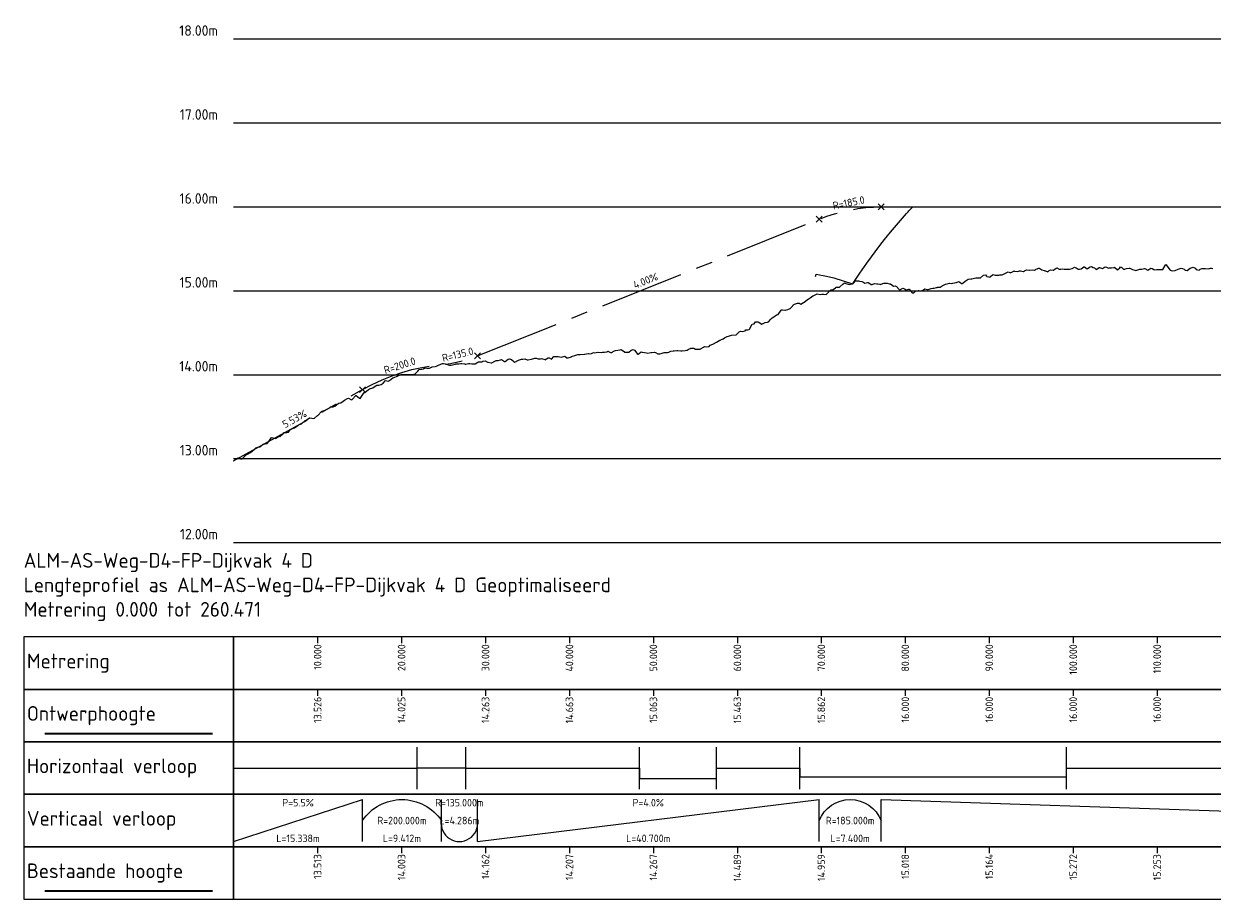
# Model space of a CAD drawing. Header units: metres. Extents: x 201888 to 228431, y 396158 to 403166.
# Tile 49 of 50: x 228146 to 228287, y 402855 to 402960. Entities that reach past the tile are written whole.
import ezdxf

# ---------------------------------------------------------------- set-up
doc = ezdxf.new("R2010")
doc.units = ezdxf.units.M
doc.linetypes.add('AM-AS', pattern=[16, 10, -2, 2, -2])
doc.layers.add('C3D-PROFILE', color=7, linetype='Continuous')
doc.layers.add('C3D-PROFILE_PROFILEVIEW', color=7, linetype='Continuous')
for name, color, linetype, lineweight in [('N-WA-AM-AS_WEG-G', 10, 'AM-AS', 18), ('X-XX-AL-DETAIL_1-G', 7, 'Continuous', 18), ('X-XX-AL-DETAIL_1-S', 253, 'Continuous', 18), ('X-XX-AL-DETAIL_2-G', 7, 'Continuous', 25), ('X-XX-AL-PROFIELBALK-G', 7, 'Continuous', 25), ('X-XX-AL-T18', 7, 'Continuous', 18), ('X-XX-AL-T25', 7, 'Continuous', 25), ('X-XX-AL-T35', 7, 'Continuous', 35)]:
    doc.layers.add(name, color=color, linetype=linetype, lineweight=lineweight)
doc.styles.add('NLCS-ISO', font='NLCS-ISO.ttf')

msp = doc.modelspace()

# ---------------------------------------------------------------- linework, layer by layer
at = {"layer": 'C3D-PROFILE', "color": 102}
msp.add_lwpolyline([(228240.236, 402929.476), (228240.317, 402929.75), (228241.528, 402929.504), (228242.43, 402929.318), (228244.651, 402928.567), (228244.703, 402928.65), (228245.516, 402929.876), (228246.356, 402931.035), (228247.879, 402933.137), (228248.446, 402933.881), (228249.183, 402934.752), (228251.055, 402936.963), (228251.252, 402937.183), (228251.365, 402937.293), (228251.845, 402937.763), (228253.958, 402937.763), (228254.231, 402937.763), (228255.477, 402937.763), (228256.588, 402937.763), (228257.407, 402937.763), (228257.571, 402937.763), (228259.161, 402937.763), (228260.582, 402937.763), (228261.339, 402937.763), (228261.696, 402937.763), (228261.986, 402937.763), (228263.758, 402937.763), (228264.207, 402937.763), (228266.661, 402937.763), (228266.709, 402937.763), (228266.934, 402937.763), (228269.198, 402937.763), (228269.209, 402937.763), (228270.11, 402937.763), (228271.709, 402937.763), (228274.209, 402937.763), (228276.709, 402937.763), (228279.209, 402937.763), (228281.709, 402937.763), (228284.209, 402937.763), (228286.709, 402937.763), (228286.746, 402937.763), (228289.209, 402937.763)], dxfattribs=at)
at = {"layer": 'C3D-PROFILE', "color": 7, "linetype": 'Continuous', "lineweight": -3}
msp.add_lwpolyline([(228170.925, 402907.494), (228171.281, 402907.742), (228171.418, 402907.84), (228171.74, 402907.728), (228171.92, 402907.733), (228172.199, 402908.013), (228172.423, 402908.22), (228172.659, 402908.326), (228172.925, 402908.49), (228173.118, 402908.649), (228173.427, 402908.884), (228173.577, 402909.036), (228173.929, 402909.167), (228174.036, 402909.155), (228174.431, 402909.465), (228174.495, 402909.499), (228174.934, 402909.558), (228174.954, 402909.582), (228175.178, 402909.924), (228175.414, 402910.281), (228175.436, 402910.286), (228175.873, 402910.143), (228175.938, 402910.209), (228176.332, 402910.418), (228176.44, 402910.376), (228176.791, 402910.688), (228176.942, 402910.877), (228177.25, 402910.857), (228177.444, 402910.923), (228177.709, 402911.242), (228177.947, 402911.364), (228178.169, 402911.443), (228178.449, 402911.618), (228178.628, 402911.732), (228178.951, 402911.901), (228179.087, 402911.977), (228179.453, 402912.296), (228179.546, 402912.343), (228179.955, 402912.609), (228180.005, 402912.631), (228180.458, 402912.543), (228180.464, 402912.547), (228180.537, 402912.599), (228180.924, 402912.894), (228180.96, 402912.913), (228181.383, 402913.373), (228181.462, 402913.42), (228181.842, 402913.544), (228181.964, 402913.608), (228182.301, 402913.777), (228182.466, 402913.912), (228182.76, 402913.945), (228182.969, 402913.999), (228183.219, 402914.225), (228183.471, 402914.351), (228183.679, 402914.411), (228183.973, 402914.614), (228184.138, 402914.722), (228184.475, 402914.907), (228184.597, 402914.946), (228184.977, 402914.762), (228185.056, 402914.811), (228185.48, 402915.264), (228185.515, 402915.285), (228185.896, 402914.982), (228185.982, 402914.936), (228185.991, 402914.942), (228186.484, 402915.629), (228186.545, 402915.638), (228186.986, 402915.988), (228187.099, 402916.069), (228187.488, 402916.211), (228187.653, 402916.323), (228187.99, 402916.524), (228188.207, 402916.511), (228188.493, 402916.606), (228188.729, 402916.744), (228188.995, 402917.057), (228189.315, 402916.996), (228189.497, 402917.084), (228189.869, 402917.379), (228189.999, 402917.433), (228190.423, 402917.596), (228190.501, 402917.632), (228190.978, 402917.818), (228191.004, 402917.821), (228191.255, 402917.803), (228191.484, 402917.779), (228191.506, 402917.769), (228191.943, 402917.786), (228192.008, 402917.802), (228192.403, 402917.824), (228192.51, 402917.835), (228192.779, 402918.097), (228192.858, 402918.175), (228193.014, 402918.363), (228193.297, 402918.407), (228193.358, 402918.422), (228193.524, 402918.473), (228193.709, 402918.56), (228193.937, 402918.521), (228194.047, 402918.503), (228194.106, 402918.527), (228194.253, 402918.544), (228194.491, 402918.65), (228194.516, 402918.664), (228194.59, 402918.709), (228194.926, 402918.755), (228195.095, 402918.791), (228195.165, 402918.809), (228195.226, 402918.849), (228195.312, 402918.892), (228195.585, 402919.011), (228195.674, 402919.042), (228195.787, 402919.082), (228195.94, 402919.088), (228196.111, 402919.054), (228196.254, 402919.024), (228196.294, 402919.017), (228196.484, 402918.936), (228196.649, 402918.891), (228196.794, 402918.901), (228196.833, 402918.909), (228197.006, 402918.951), (228197.304, 402919.009), (228197.365, 402919.03), (228197.408, 402919.038), (228197.412, 402919.038), (228197.733, 402919.071), (228197.976, 402919.1), (228197.991, 402919.099), (228198.107, 402919.094), (228198.438, 402919.048), (228198.493, 402919.036), (228198.515, 402919.023), (228198.57, 402919.031), (228198.887, 402919.09), (228199.042, 402919.112), (228199.282, 402919.055), (228199.569, 402919.057), (228199.678, 402919.038), (228200.008, 402919.243), (228200.074, 402919.278), (228200.096, 402919.28), (228200.47, 402919.304), (228200.622, 402919.389), (228200.865, 402919.421), (228201.149, 402919.256), (228201.261, 402919.27), (228201.601, 402919.167), (228201.657, 402919.164), (228201.675, 402919.164), (228202.053, 402919.377), (228202.202, 402919.432), (228202.449, 402919.446), (228202.729, 402919.524), (228202.844, 402919.561), (228203.195, 402919.346), (228203.24, 402919.326), (228203.255, 402919.322), (228203.636, 402919.605), (228203.782, 402919.664), (228204.032, 402919.563), (228204.308, 402919.314), (228204.428, 402919.233), (228204.788, 402919.45), (228204.823, 402919.465), (228204.835, 402919.48), (228205.219, 402919.6), (228205.362, 402919.612), (228205.615, 402919.642), (228205.888, 402919.529), (228206.011, 402919.537), (228206.381, 402919.619), (228206.406, 402919.625), (228206.415, 402919.623), (228206.802, 402919.717), (228206.941, 402919.73), (228207.198, 402919.641), (228207.468, 402919.654), (228207.594, 402919.691), (228207.974, 402919.554), (228207.99, 402919.55), (228207.995, 402919.55), (228208.385, 402919.768), (228208.521, 402919.774), (228208.781, 402919.629), (228209.048, 402919.941), (228209.568, 402919.937), (228209.574, 402919.934), (228209.969, 402919.852), (228210.101, 402919.874), (228210.364, 402919.978), (228210.628, 402919.778), (228210.76, 402919.774), (228211.154, 402919.907), (228211.156, 402919.907), (228211.161, 402919.909), (228211.681, 402920.088), (228211.938, 402920.157), (228212.207, 402920.161), (228212.724, 402920.19), (228212.734, 402920.193), (228212.754, 402920.196), (228213.135, 402920.302), (228213.261, 402920.244), (228213.531, 402920.295), (228213.787, 402920.393), (228213.926, 402920.367), (228214.314, 402920.433), (228214.322, 402920.438), (228214.347, 402920.434), (228214.718, 402920.402), (228214.841, 402920.438), (228215.114, 402920.439), (228215.367, 402920.469), (228215.51, 402920.545), (228215.894, 402920.373), (228215.905, 402920.374), (228215.941, 402920.393), (228216.301, 402920.59), (228216.42, 402920.657), (228216.697, 402920.693), (228216.947, 402920.731), (228217.093, 402920.767), (228217.474, 402920.464), (228217.489, 402920.454), (228217.534, 402920.443), (228217.884, 402920.46), (228218, 402920.455), (228218.28, 402920.663), (228218.527, 402920.748), (228218.676, 402920.702), (228219.053, 402920.167), (228219.072, 402920.162), (228219.127, 402920.196), (228219.258, 402920.307), (228219.467, 402920.486), (228219.581, 402920.434), (228219.861, 402920.412), (228220.109, 402920.369), (228220.255, 402920.325), (228220.637, 402920.396), (228220.649, 402920.396), (228220.683, 402920.403), (228221.043, 402920.441), (228221.165, 402920.401), (228221.437, 402920.248), (228221.694, 402920.23), (228221.831, 402920.281), (228222.222, 402920.389), (228222.225, 402920.389), (228222.235, 402920.391), (228222.318, 402920.391), (228222.617, 402920.387), (228222.752, 402920.462), (228223.007, 402920.555), (228223.284, 402920.601), (228223.398, 402920.591), (228223.716, 402920.636), (228223.789, 402920.636), (228223.815, 402920.644), (228224.18, 402920.621), (228224.347, 402920.614), (228224.701, 402920.655), (228224.878, 402920.699), (228224.961, 402920.693), (228225.192, 402920.822), (228225.352, 402920.896), (228225.378, 402920.903), (228225.41, 402920.912), (228225.74, 402920.903), (228225.945, 402920.818), (228226.128, 402920.801), (228226.479, 402920.814), (228226.515, 402920.843), (228226.609, 402920.877), (228226.903, 402921.047), (228227.014, 402921.109), (228227.29, 402921.085), (228227.549, 402921.105), (228227.678, 402921.266), (228228.018, 402921.406), (228228.066, 402921.434), (228228.084, 402921.443), (228228.439, 402921.63), (228228.453, 402921.637), (228228.619, 402921.757), (228228.839, 402921.865), (228229.156, 402921.976), (228229.226, 402922.03), (228229.404, 402922.137), (228229.693, 402922.312), (228229.877, 402922.355), (228230.229, 402922.464), (228230.756, 402922.504), (228230.766, 402922.503), (228230.781, 402922.515), (228231.156, 402922.877), (228231.303, 402922.953), (228231.542, 402922.92), (228231.839, 402922.996), (228231.928, 402923.106), (228232.157, 402923.114), (228232.315, 402923.153), (228232.376, 402923.195), (228232.701, 402923.765), (228232.913, 402923.838), (228233.087, 402924.067), (228233.449, 402924.045), (228233.473, 402923.996), (228233.534, 402923.962), (228233.859, 402923.791), (228233.986, 402923.842), (228234.245, 402923.991), (228234.522, 402924), (228234.631, 402924.066), (228234.911, 402924.382), (228235.018, 402924.501), (228235.059, 402924.531), (228235.404, 402924.732), (228235.596, 402924.885), (228235.79, 402924.916), (228236.132, 402925.442), (228236.176, 402925.505), (228236.288, 402925.479), (228236.562, 402925.439), (228236.669, 402925.452), (228236.948, 402925.534), (228237.206, 402925.638), (228237.334, 402925.764), (228237.664, 402926.104), (228237.72, 402926.145), (228237.742, 402926.163), (228238.107, 402926.298), (228238.279, 402926.301), (228238.352, 402926.255), (228238.492, 402926.163), (228238.818, 402926.347), (228238.876, 402926.407), (228239.023, 402926.512), (228239.261, 402926.7), (228239.356, 402926.761), (228239.581, 402926.906), (228239.895, 402927.151), (228240.029, 402927.188), (228240.363, 402927.367), (228240.414, 402927.395), (228240.434, 402927.384), (228240.798, 402927.295), (228240.973, 402927.373), (228241.183, 402927.359), (228241.512, 402927.332), (228241.528, 402927.349), (228241.567, 402927.389), (228241.694, 402927.515), (228241.947, 402927.771), (228242.056, 402927.857), (228242.328, 402927.914), (228242.6, 402928.105), (228242.709, 402928.177), (228242.966, 402928.203), (228243.09, 402928.207), (228243.143, 402928.235), (228243.471, 402928.534), (228243.687, 402928.717), (228243.852, 402928.645), (228244.231, 402928.514), (228244.233, 402928.516), (228244.239, 402928.513), (228244.614, 402928.569), (228244.703, 402928.62), (228244.775, 402928.66), (228244.993, 402928.939), (228245.324, 402928.932), (228245.371, 402928.941), (228245.473, 402928.922), (228245.748, 402928.86), (228245.873, 402928.817), (228246.126, 402928.673), (228246.422, 402928.735), (228246.504, 402928.757), (228246.685, 402928.61), (228246.882, 402928.504), (228246.971, 402928.51), (228247.26, 402928.645), (228247.52, 402928.588), (228247.637, 402928.573), (228247.879, 402928.545), (228247.897, 402928.542), (228248.014, 402928.51), (228248.07, 402928.565), (228248.389, 402928.667), (228248.625, 402928.671), (228248.764, 402928.674), (228249.054, 402928.594), (228249.139, 402928.547), (228249.179, 402928.567), (228249.514, 402928.314), (228249.734, 402928.35), (228249.888, 402928.256), (228250.212, 402927.926), (228250.263, 402927.852), (228250.288, 402927.874), (228250.638, 402928.052), (228250.842, 402928.006), (228251.013, 402927.875), (228251.055, 402927.884), (228251.356, 402927.956), (228251.385, 402927.953), (228251.4, 402927.944), (228251.758, 402927.494), (228251.961, 402927.529), (228252.13, 402927.705), (228252.464, 402927.777), (228252.502, 402927.784), (228252.521, 402927.783), (228252.874, 402927.755), (228253.081, 402927.868), (228253.246, 402927.988), (228253.573, 402927.921), (228253.618, 402927.925), (228253.641, 402927.922), (228253.99, 402928.04), (228254.202, 402928.083), (228254.231, 402928.08), (228254.362, 402928.063), (228254.663, 402928.15), (228254.731, 402928.16), (228254.768, 402928.191), (228255.101, 402928.2), (228255.334, 402928.342), (228255.726, 402928.529), (228255.901, 402928.571), (228256.21, 402928.67), (228256.467, 402928.643), (228256.58, 402928.648), (228256.79, 402928.701), (228256.949, 402928.727), (228257.034, 402928.752), (228257.319, 402928.876), (228257.407, 402928.804), (228257.603, 402928.64), (228257.687, 402928.619), (228257.836, 402928.71), (228258.054, 402928.886), (228258.176, 402928.983), (228258.421, 402929.135), (228258.749, 402929.168), (228258.789, 402929.187), (228258.859, 402929.177), (228259.322, 402929.3), (228259.881, 402929.318), (228259.891, 402929.315), (228259.896, 402929.316), (228260.258, 402929.628), (228260.469, 402929.644), (228260.582, 402929.504), (228260.625, 402929.451), (228260.892, 402929.421), (228260.99, 402929.377), (228261.048, 402929.427), (228261.355, 402929.7), (228261.628, 402929.635), (228261.72, 402929.604), (228261.878, 402929.628), (228262.086, 402929.627), (228262.208, 402929.641), (228262.451, 402929.669), (228262.789, 402929.806), (228262.816, 402929.815), (228262.863, 402929.837), (228263.181, 402930.021), (228263.369, 402929.949), (228263.546, 402929.947), (228263.758, 402930.042), (228263.845, 402930.079), (228263.911, 402930.115), (228263.952, 402930.111), (228264.274, 402930.061), (228264.54, 402930.128), (228264.637, 402930.129), (228264.796, 402930.094), (228265.001, 402930.06), (228265.127, 402930.118), (228265.364, 402930.237), (228265.715, 402930.231), (228265.727, 402930.233), (228265.747, 402930.228), (228266.09, 402930.264), (228266.303, 402930.232), (228266.454, 402930.286), (228266.697, 402930.429), (228266.817, 402930.461), (228266.891, 402930.44), (228266.934, 402930.412), (228267.179, 402930.248), (228267.486, 402930.178), (228267.541, 402930.142), (228267.625, 402930.127), (228267.902, 402930.028), (228268.082, 402930.16), (228268.264, 402930.258), (228268.544, 402930.233), (228268.625, 402930.213), (228268.678, 402930.281), (228268.987, 402930.501), (228269.274, 402930.331), (228269.348, 402930.34), (228269.463, 402930.334), (228269.71, 402930.362), (228269.87, 402930.326), (228270.071, 402930.316), (228270.11, 402930.317), (228270.378, 402930.318), (228270.432, 402930.328), (228270.468, 402930.327), (228270.793, 402930.405), (228271.068, 402930.557), (228271.153, 402930.517), (228271.282, 402930.497), (228271.514, 402930.34), (228271.668, 402930.34), (228271.875, 402930.356), (228272.187, 402930.617), (228272.268, 402930.63), (228272.596, 402930.359), (228272.868, 402930.555), (228272.957, 402930.618), (228273.091, 402930.654), (228273.318, 402930.543), (228273.468, 402930.509), (228273.678, 402930.297), (228273.995, 402930.488), (228274.039, 402930.532), (228274.068, 402930.527), (228274.4, 402930.429), (228274.668, 402930.568), (228274.761, 402930.619), (228274.9, 402930.57), (228275.121, 402930.467), (228275.268, 402930.483), (228275.482, 402930.511), (228275.804, 402930.548), (228275.843, 402930.553), (228275.868, 402930.546), (228276.203, 402930.243), (228276.469, 402930.489), (228276.564, 402930.615), (228276.708, 402930.512), (228276.925, 402930.347), (228277.069, 402930.331), (228277.286, 402930.405), (228277.613, 402930.449), (228277.646, 402930.457), (228277.669, 402930.453), (228278.007, 402930.294), (228278.269, 402930.198), (228278.368, 402930.163), (228278.517, 402930.216), (228278.728, 402930.298), (228278.869, 402930.326), (228279.089, 402930.344), (228279.421, 402930.426), (228279.45, 402930.423), (228279.469, 402930.426), (228279.811, 402930.222), (228280.069, 402930.381), (228280.171, 402930.469), (228280.326, 402930.411), (228280.532, 402930.294), (228280.669, 402930.239), (228280.893, 402930.299), (228281.23, 402930.283), (228281.253, 402930.298), (228281.269, 402930.297), (228281.614, 402930.306), (228281.869, 402930.775), (228281.975, 402930.882), (228282.134, 402930.706), (228282.336, 402930.393), (228282.469, 402930.203), (228282.696, 402930.116), (228283.039, 402930.168), (228283.057, 402930.187), (228283.069, 402930.193), (228283.418, 402930.32), (228283.669, 402930.421), (228283.778, 402930.455), (228283.943, 402930.421), (228284.139, 402930.317), (228284.269, 402930.208), (228284.5, 402930.163), (228284.847, 402930.451), (228284.861, 402930.465), (228284.869, 402930.463), (228285.221, 402930.58), (228285.469, 402930.446), (228285.582, 402930.278), (228285.752, 402930.238), (228285.943, 402930.211), (228286.069, 402930.315), (228286.303, 402930.414), (228286.656, 402930.402), (228286.664, 402930.399), (228286.669, 402930.397), (228287.025, 402930.391), (228287.27, 402930.451), (228287.386, 402930.459), (228287.56, 402930.415)], dxfattribs=at)
at = {"layer": 'N-WA-AM-AS_WEG-G', "flags": 128}
msp.add_lwpolyline([(228170.925, 402907.494), (228186.264, 402915.978), (228187.44, 402916.594), (228188.617, 402917.141), (228189.793, 402917.618), (228190.97, 402918.027), (228192.146, 402918.366), (228193.322, 402918.636), (228194.499, 402918.837), (228195.675, 402918.969), (228196.211, 402919.024), (228196.747, 402919.1), (228197.283, 402919.197), (228197.818, 402919.316), (228198.354, 402919.456), (228198.89, 402919.617), (228199.425, 402919.799), (228199.961, 402920.003), (228240.661, 402936.283), (228241.586, 402936.63), (228242.511, 402936.93), (228243.436, 402937.185), (228244.361, 402937.393), (228245.286, 402937.555), (228246.211, 402937.67), (228247.136, 402937.74), (228248.061, 402937.763), (228396.548, 402937.763), (228397.823, 402937.79), (228399.098, 402937.871), (228400.373, 402938.007), (228401.648, 402938.196), (228402.923, 402938.44), (228404.198, 402938.738), (228405.473, 402939.091), (228406.748, 402939.497), (228408.024, 402939.958), (228409.299, 402940.473), (228410.574, 402941.042), (228411.849, 402941.665), (228413.124, 402942.342), (228414.399, 402943.074), (228415.674, 402943.86), (228416.949, 402944.7), (228417.764, 402945.24), (228418.579, 402945.752), (228419.393, 402946.236), (228420.208, 402946.692), (228421.022, 402947.12), (228421.837, 402947.519), (228422.652, 402947.891), (228423.466, 402948.235), (228431.396, 402951.445)], dxfattribs=at)
at = {"layer": 'X-XX-AL-DETAIL_1-G', "color": 7, "linetype": 'Continuous', "lineweight": 18}
for p, q in [((228170.925, 402957.763), (228173.425, 402957.763)), ((228170.925, 402957.763), (228431.396, 402957.763)), ((228170.925, 402947.763), (228173.425, 402947.763)), ((228170.925, 402947.763), (228431.396, 402947.763)), ((228170.925, 402937.763), (228173.425, 402937.763)), ((228170.925, 402937.763), (228431.396, 402937.763)), ((228170.925, 402917.763), (228173.425, 402917.763)), ((228170.925, 402917.763), (228431.396, 402917.763)), ((228170.925, 402907.763), (228173.425, 402907.763)), ((228170.925, 402907.763), (228431.396, 402907.763))]:
    msp.add_line(p, q, dxfattribs=at)
at = {"layer": 'X-XX-AL-DETAIL_1-S', "color": 253, "linetype": 'Continuous', "lineweight": 18}
for p, q in [((228247.707, 402937.409), (228248.414, 402938.116)), ((228247.707, 402938.116), (228248.414, 402937.409)), ((228247.707, 402937.409), (228248.414, 402938.116)), ((228247.707, 402938.116), (228248.414, 402937.409)), ((228240.307, 402935.929), (228241.014, 402936.636)), ((228240.307, 402936.636), (228241.014, 402935.929)), ((228199.608, 402919.649), (228200.315, 402920.356)), ((228199.608, 402920.356), (228200.315, 402919.649)), ((228185.91, 402915.624), (228186.617, 402916.331)), ((228185.91, 402916.331), (228186.617, 402915.624))]:
    msp.add_line(p, q, dxfattribs=at)
at = {"layer": 'X-XX-AL-DETAIL_2-G', "color": 7, "linetype": 'Continuous', "lineweight": 25}
for p, q in [((228170.925, 402927.763), (228173.425, 402927.763)), ((228170.925, 402927.763), (228431.396, 402927.763)), ((228170.925, 402897.763), (228173.425, 402897.763)), ((228170.925, 402897.763), (228431.396, 402897.763))]:
    msp.add_line(p, q, dxfattribs=at)
at = {"layer": 'X-XX-AL-PROFIELBALK-G', "color": 7, "linetype": 'Continuous', "lineweight": 25}
for p, q in [((228180.925, 402886.513), (228180.925, 402885.763)), ((228190.925, 402886.513), (228190.925, 402885.763)), ((228200.925, 402886.513), (228200.925, 402885.763)), ((228210.925, 402886.513), (228210.925, 402885.763)), ((228220.925, 402886.513), (228220.925, 402885.763)), ((228230.925, 402886.513), (228230.925, 402885.763)), ((228240.925, 402886.513), (228240.925, 402885.763)), ((228250.925, 402886.513), (228250.925, 402885.763)), ((228260.925, 402886.513), (228260.925, 402885.763)), ((228270.925, 402886.513), (228270.925, 402885.763)), ((228280.925, 402886.513), (228280.925, 402885.763)), ((228180.925, 402880.263), (228180.925, 402879.513)), ((228190.925, 402880.263), (228190.925, 402879.513)), ((228200.925, 402880.263), (228200.925, 402879.513)), ((228210.925, 402880.263), (228210.925, 402879.513)), ((228220.925, 402880.263), (228220.925, 402879.513)), ((228230.925, 402880.263), (228230.925, 402879.513)), ((228240.925, 402880.263), (228240.925, 402879.513)), ((228250.925, 402880.263), (228250.925, 402879.513)), ((228260.925, 402880.263), (228260.925, 402879.513)), ((228270.925, 402880.263), (228270.925, 402879.513)), ((228280.925, 402880.263), (228280.925, 402879.513)), ((228170.925, 402868.388), (228170.925, 402873.388)), ((228192.779, 402868.388), (228192.779, 402873.388)), ((228198.57, 402868.388), (228198.57, 402873.388)), ((228219.258, 402868.388), (228219.258, 402873.388)), ((228228.439, 402868.388), (228228.439, 402873.388)), ((228238.352, 402868.388), (228238.352, 402873.388)), ((228270.11, 402868.388), (228270.11, 402873.388)), ((228170.925, 402862.138), (228170.925, 402867.138)), ((228186.264, 402862.138), (228186.264, 402867.138)), ((228195.675, 402862.138), (228195.675, 402867.138)), ((228199.961, 402862.138), (228199.961, 402867.138)), ((228240.661, 402862.138), (228240.661, 402867.138)), ((228248.061, 402862.138), (228248.061, 402867.138)), ((228180.925, 402861.513), (228180.925, 402860.763)), ((228190.925, 402861.513), (228190.925, 402860.763)), ((228200.925, 402861.513), (228200.925, 402860.763)), ((228210.925, 402861.513), (228210.925, 402860.763)), ((228220.925, 402861.513), (228220.925, 402860.763)), ((228230.925, 402861.513), (228230.925, 402860.763)), ((228240.925, 402861.513), (228240.925, 402860.763)), ((228250.925, 402861.513), (228250.925, 402860.763)), ((228260.925, 402861.513), (228260.925, 402860.763)), ((228270.925, 402861.513), (228270.925, 402860.763)), ((228280.925, 402861.513), (228280.925, 402860.763))]:
    msp.add_line(p, q, dxfattribs=at)
for points in [[(228170.925, 402880.263), (228170.925, 402886.513), (228145.925, 402886.513), (228145.925, 402880.263)], [(228170.925, 402880.263), (228431.396, 402880.263), (228431.396, 402886.513), (228170.925, 402886.513)], [(228170.925, 402874.013), (228170.925, 402880.263), (228145.925, 402880.263), (228145.925, 402874.013)], [(228170.925, 402874.013), (228431.396, 402874.013), (228431.396, 402880.263), (228170.925, 402880.263)], [(228170.925, 402867.763), (228170.925, 402874.013), (228145.925, 402874.013), (228145.925, 402867.763)], [(228170.925, 402867.763), (228431.396, 402867.763), (228431.396, 402874.013), (228170.925, 402874.013)], [(228170.925, 402861.513), (228170.925, 402867.763), (228145.925, 402867.763), (228145.925, 402861.513)], [(228170.925, 402861.513), (228431.396, 402861.513), (228431.396, 402867.763), (228170.925, 402867.763)], [(228170.925, 402855.263), (228170.925, 402861.513), (228145.925, 402861.513), (228145.925, 402855.263)], [(228170.925, 402855.263), (228431.396, 402855.263), (228431.396, 402861.513), (228170.925, 402861.513)]]:
    msp.add_3dface(points, dxfattribs=at)
at = {"layer": 'X-XX-AL-T18', "color": 7, "linetype": 'Continuous', "lineweight": 18}
for p, q in [((228170.925, 402870.888), (228192.779, 402870.888)), ((228192.779, 402870.888), (228192.779, 402870.923)), ((228192.779, 402870.923), (228198.57, 402870.923)), ((228198.57, 402870.923), (228198.57, 402870.888)), ((228198.57, 402870.888), (228198.57, 402870.888)), ((228198.57, 402870.888), (228219.258, 402870.888)), ((228219.258, 402870.888), (228219.258, 402869.641)), ((228228.439, 402869.641), (228228.439, 402870.888)), ((228228.439, 402870.888), (228228.439, 402870.888)), ((228228.439, 402870.888), (228238.352, 402870.888)), ((228238.352, 402870.888), (228238.352, 402869.831)), ((228270.11, 402869.831), (228270.11, 402870.888)), ((228270.11, 402870.888), (228270.11, 402870.888)), ((228270.11, 402870.888), (228370.933, 402870.888)), ((228219.258, 402869.641), (228228.439, 402869.641)), ((228238.352, 402869.831), (228270.11, 402869.831)), ((228170.925, 402862.138), (228186.264, 402867.138)), ((228199.961, 402862.138), (228240.661, 402867.138)), ((228248.061, 402867.138), (228396.548, 402862.138))]:
    msp.add_line(p, q, dxfattribs=at)
at = {"layer": 'X-XX-AL-T18', "color": 7, "linetype": 'Continuous', "lineweight": 18, "extrusion": (0, 0, -1)}
for centre, radius, start, end in [((-228190.97, 402861.459), 5.679, 34.04053, 145.95947), ((-228244.361, 402863.15), 3.988, 21.90813, 158.09187)]:
    msp.add_arc(centre, radius, start, end, dxfattribs=at)
at = {"layer": 'X-XX-AL-T18', "color": 7, "linetype": 'Continuous', "lineweight": 18}
msp.add_arc((228197.818, 402864.306), 2.168, 171.20296, 8.79704, dxfattribs=at)
at = {"layer": 'X-XX-AL-T35', "color": 1, "linetype": 'Continuous', "lineweight": 35}
msp.add_line((228148.425, 402875.013), (228168.425, 402875.013), dxfattribs=at)
at = {"layer": 'X-XX-AL-T35', "color": 93, "linetype": 'Continuous', "lineweight": 35}
msp.add_line((228148.425, 402856.263), (228168.425, 402856.263), dxfattribs=at)

# ---------------------------------------------------------------- texts
at = {"layer": 'C3D-PROFILE_PROFILEVIEW', "color": 7, "linetype": 'Continuous', "lineweight": -3, "char_height": 1.75, "attachment_point": 4, "style": 'NLCS-ISO'}
for s, insert in [('Ontwerphoogte', (228146.3, 402877.138)), ('Bestaande hoogte', (228146.3, 402858.388))]:
    msp.add_mtext(s, dxfattribs=dict(at, insert=insert))
at = {"layer": 'X-XX-AL-T25', "color": 7, "linetype": 'Continuous', "lineweight": 25, "style": 'NLCS-ISO'}
for s, insert, char_height, attachment_point in [('18.00m', (228169.05, 402958.763), 1.25, 6), ('17.00m', (228169.05, 402948.763), 1.25, 6), ('16.00m', (228169.05, 402938.763), 1.25, 6), ('15.00m', (228169.05, 402928.763), 1.25, 6), ('14.00m', (228169.05, 402918.763), 1.25, 6), ('13.00m', (228169.05, 402908.763), 1.25, 6), ('12.00m', (228169.05, 402898.763), 1.25, 6), ('Metrering', (228146.3, 402883.388), 1.75, 4), ('Horizontaal verloop', (228146.3, 402870.888), 1.75, 4), ('P=5.5%', (228178.595, 402866.763), 0.9, 5), ('R=135.000m', (228197.818, 402866.763), 0.9, 5), ('P=4.0%', (228220.311, 402866.763), 0.9, 5), ('Verticaal verloop', (228146.3, 402864.638), 1.75, 4), ('R=200.000m', (228190.97, 402864.638), 0.9, 5), ('L=4.286m', (228197.818, 402864.638), 0.9, 5), ('R=185.000m', (228244.361, 402864.638), 0.9, 5), ('L=15.338m', (228178.595, 402862.513), 0.9, 5), ('L=9.412m', (228190.97, 402862.513), 0.9, 5), ('L=40.700m', (228220.311, 402862.513), 0.9, 5), ('L=7.400m', (228244.361, 402862.513), 0.9, 5)]:
    msp.add_mtext(s, dxfattribs=dict(at, insert=insert, char_height=char_height, attachment_point=attachment_point))
at = {"layer": 'X-XX-AL-T25', "color": 7, "linetype": 'Continuous', "lineweight": 25, "char_height": 0.9, "style": 'NLCS-ISO'}
for s, insert, attachment_point, rotation in [('{\\fNLCS-ISO|b0|i0|c0|p10;R=185.0}', (228244.278, 402937.81), 8, 11.30993), ('{\\fNLCS-ISO|b0|i0|c0|p10;\\C256;4.00%}', (228220.153, 402928.537), 8, 21.80141), ('{\\fNLCS-ISO|b0|i0|c0|p10;R=135.0}', (228197.719, 402919.729), 8, 13.56445), ('{\\fNLCS-ISO|b0|i0|c0|p10;R=200.0}', (228190.841, 402918.432), 8, 17.63177), ('{\\fNLCS-ISO|b0|i0|c0|p10;\\C256;5.53%}', (228178.389, 402912.108), 8, 28.94789), ('10.000', (228180.925, 402885.638), 6, 90), ('20.000', (228190.925, 402885.638), 6, 90), ('30.000', (228200.925, 402885.638), 6, 90), ('40.000', (228210.925, 402885.638), 6, 90), ('50.000', (228220.925, 402885.638), 6, 90), ('60.000', (228230.925, 402885.638), 6, 90), ('70.000', (228240.925, 402885.638), 6, 90), ('80.000', (228250.925, 402885.638), 6, 90), ('90.000', (228260.925, 402885.638), 6, 90), ('100.000', (228270.925, 402885.638), 6, 90), ('110.000', (228280.925, 402885.638), 6, 90), ('13.526', (228180.925, 402879.388), 6, 90), ('14.025', (228190.925, 402879.388), 6, 90), ('14.263', (228200.925, 402879.388), 6, 90), ('14.663', (228210.925, 402879.388), 6, 90), ('15.063', (228220.925, 402879.388), 6, 90), ('15.463', (228230.925, 402879.388), 6, 90), ('15.862', (228240.925, 402879.388), 6, 90), ('16.000', (228250.925, 402879.388), 6, 90), ('16.000', (228260.925, 402879.388), 6, 90), ('16.000', (228270.925, 402879.388), 6, 90), ('16.000', (228280.925, 402879.388), 6, 90), ('13.513', (228180.925, 402860.638), 6, 90), ('14.003', (228190.925, 402860.638), 6, 90), ('14.162', (228200.925, 402860.638), 6, 90), ('14.207', (228210.925, 402860.638), 6, 90), ('14.267', (228220.925, 402860.638), 6, 90), ('14.489', (228230.925, 402860.638), 6, 90), ('14.959', (228240.925, 402860.638), 6, 90), ('15.018', (228250.925, 402860.638), 6, 90), ('15.164', (228260.925, 402860.638), 6, 90), ('15.272', (228270.925, 402860.638), 6, 90), ('15.253', (228280.925, 402860.638), 6, 90)]:
    msp.add_mtext(s, dxfattribs=dict(at, insert=insert, attachment_point=attachment_point, rotation=rotation))
at = {"layer": 'X-XX-AL-T35', "color": 7, "linetype": 'Continuous', "lineweight": 35, "insert": (228145.925, 402896.513), "char_height": 1.75, "attachment_point": 1, "style": 'NLCS-ISO'}
msp.add_mtext('{\\C256;ALM-AS-Weg-D4-FP-Dijkvak 4 D\\PLengteprofiel as ALM-AS-Weg-D4-FP-Dijkvak 4 D Geoptimaliseerd\\PMetrering 0.000 tot 260.471}', dxfattribs=at)

doc.saveas('drawing.dxf')
